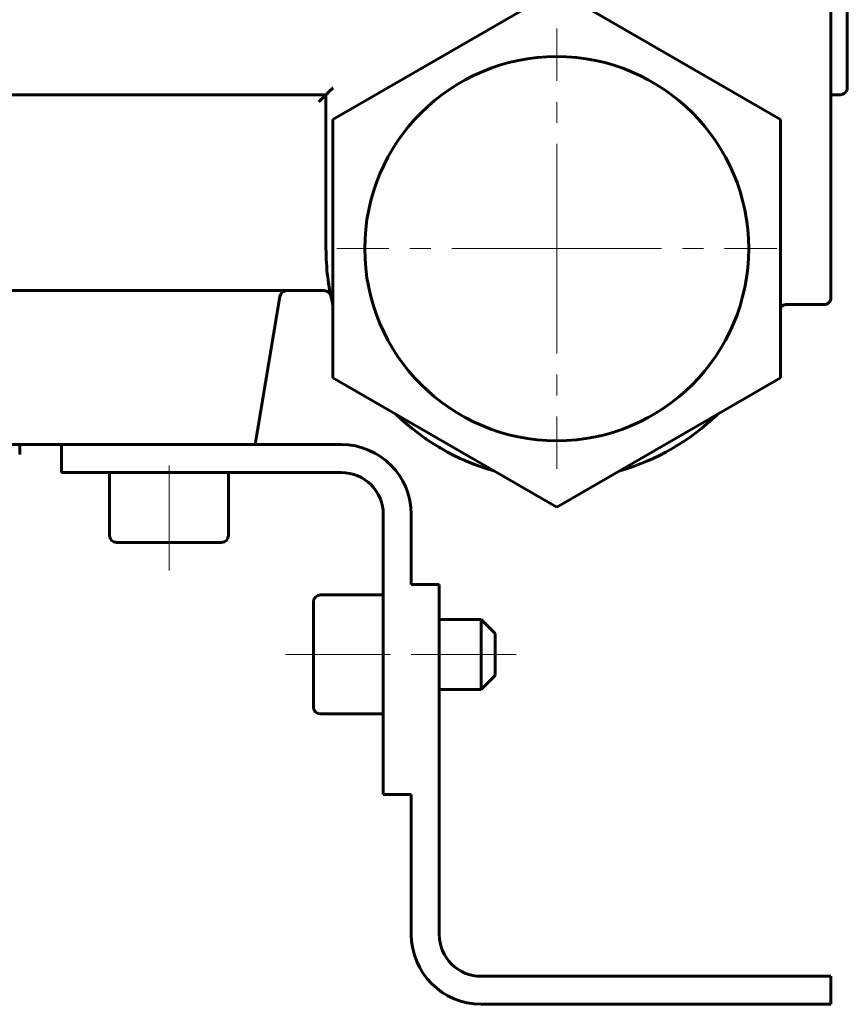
# Model space of a CAD drawing. Header units: millimetres. Extents: x -66 to 66, y -58 to 60.
# Tile 2 of 4: x 6 to 66, y -58 to 12. Entities that reach past the tile are written whole.
import ezdxf

# ---------------------------------------------------------------- set-up
doc = ezdxf.new("R2010")
doc.units = ezdxf.units.MM
doc.linetypes.add('K5LT_AXLED', pattern=[12, 7.5, -1.5, 1.5, -1.5])
doc.linetypes.add('K5LT_BASIC', pattern=[0])
doc.layers.add('Системный слой (1)', color=7, linetype='Continuous', true_color=0x6c6c6c)

# ---------------------------------------------------------------- blocks, each defined once
blk = doc.blocks.new('U0')
at = {"layer": 'Системный слой (1)', "color": 143, "linetype": 'K5LT_BASIC', "lineweight": 60, "true_color": 0x33acca}
for p, q in [((38.924, -19.914), (38.251, -19.64)), ((39.609, -20.158), (38.924, -19.914)), ((40.304, -20.372), (39.609, -20.158))]:
    blk.add_line(p, q, dxfattribs=at)
blk = doc.blocks.new('U1')
at = {"layer": 'Системный слой (1)', "color": 143, "linetype": 'K5LT_BASIC', "lineweight": 60, "true_color": 0x33acca}
for p, q in [((28.654, -7.841), (28.645, -7.798)), ((28.661, -7.872), (28.654, -7.841)), ((28.664, -7.89), (28.661, -7.872))]:
    blk.add_line(p, q, dxfattribs=at)
blk = doc.blocks.new('U2')
at = {"layer": 'Системный слой (1)', "color": 143, "linetype": 'K5LT_BASIC', "lineweight": 60, "true_color": 0x33acca}
for p, q in [((36.389, -18.688), (36.436, -18.716)), ((36.436, -18.716), (36.484, -18.744)), ((36.484, -18.744), (36.531, -18.771))]:
    blk.add_line(p, q, dxfattribs=at)
blk = doc.blocks.new('U4')
at = {"layer": 'Системный слой (1)', "color": 143, "linetype": 'K5LT_BASIC', "lineweight": 60, "true_color": 0x33acca}
for p, q in [((35.398, -18.051), (35.474, -18.103)), ((35.474, -18.103), (35.55, -18.155)), ((35.55, -18.155), (35.626, -18.206))]:
    blk.add_line(p, q, dxfattribs=at)
blk = doc.blocks.new('U5')
at = {"layer": 'Системный слой (1)', "color": 143, "linetype": 'K5LT_BASIC', "lineweight": 60, "true_color": 0x33acca}
for p, q in [((28.5, -6.983), (28.521, -7.113)), ((28.521, -7.113), (28.543, -7.243)), ((28.543, -7.243), (28.565, -7.373))]:
    blk.add_line(p, q, dxfattribs=at)
blk = doc.blocks.new('U7')
at = {"layer": 'Системный слой (1)', "color": 143, "linetype": 'K5LT_BASIC', "lineweight": 60, "true_color": 0x33acca}
for p, q in [((28.654, -7.841), (28.645, -7.797)), ((28.645, -7.797), (28.645, -7.797)), ((28.645, -7.797), (28.645, -7.797)), ((28.661, -7.872), (28.654, -7.841)), ((28.664, -7.89), (28.661, -7.872))]:
    blk.add_line(p, q, dxfattribs=at)
blk = doc.blocks.new('U8')
at = {"layer": 'Системный слой (1)', "color": 143, "linetype": 'K5LT_BASIC', "lineweight": 60, "true_color": 0x33acca}
for p, q in [((60.813, -8.692), (60.844, -8.655)), ((60.844, -8.655), (60.878, -8.623)), ((60.878, -8.623), (60.913, -8.595))]:
    blk.add_line(p, q, dxfattribs=at)
blk = doc.blocks.new('U9')
at = {"layer": 'Системный слой (1)', "color": 143, "linetype": 'K5LT_BASIC', "lineweight": 60, "true_color": 0x33acca}
for start, end in [(180, 194.141522), (225.858743, 254.144585), (285.857074, 314.142183)]:
    blk.add_arc((44.8125, -4.5), 16.5, start, end, dxfattribs=at)
blk = doc.blocks.new('U13')
at = {"layer": 'Системный слой (1)', "color": 143, "linetype": 'K5LT_BASIC', "lineweight": 60, "true_color": 0x33acca}
for p, q in [((39.4125, -31), (39.4125, -33.5)), ((39.4125, -33.5), (39.4125, -36))]:
    blk.add_line(p, q, dxfattribs=at)
blk = doc.blocks.new('U14')
at = {"layer": 'Системный слой (1)', "color": 143, "linetype": 'K5LT_BASIC', "lineweight": 60, "true_color": 0x33acca}
for p, q in [((40.4125, -32), (40.4125, -33.5)), ((40.4125, -33.5), (40.4125, -35))]:
    blk.add_line(p, q, dxfattribs=at)
blk = doc.blocks.new('U30')
at = {"layer": 'Системный слой (1)', "color": 30, "linetype": 'K5LT_AXLED', "lineweight": 18, "true_color": 0xff8000}
for q in [(44.813, 11.225), (29.087, -4.5), (60.538, -4.5), (44.813, -20.225)]:
    blk.add_line((44.813, -4.5), q, dxfattribs=at)

msp = doc.modelspace()

# ---------------------------------------------------------------- linework, layer by layer
at = {"layer": 'Системный слой (1)', "color": 143, "linetype": 'K5LT_BASIC', "lineweight": 60, "true_color": 0x33acca}
for p, q in [((44.812, 13.975), (28.812, 4.738)), ((60.813, 4.738), (44.812, 13.975)), ((64.412, 12.5), (64.412, -8)), ((65.588, 12.5), (65.588, 7)), ((5.06, 6.5), (28.313, 6.5)), ((28.312, 6.5), (28.312, -4.5)), ((64.412, 6.5), (65.087, 6.5)), ((64.412, 6.5), (65.087, 6.5)), ((65.087, 6.5), (64.412, 6.5)), ((64.412, 6.5), (64.412, -8)), ((28.812, 4.738), (28.812, -13.738)), ((60.813, -13.738), (60.813, 4.738)), ((28.496, -6.957), (28.5, -6.983)), ((4.857, -7.5), (28.177, -7.5)), ((23.249, -18.5), (25.02, -7.917)), ((60.913, -8.595), (60.913, -8.595)), ((61.206, -8.5), (63.913, -8.5)), ((63.913, -8.5), (61.206, -8.5)), ((61.206, -8.5), (63.913, -8.5)), ((28.812, -13.738), (44.812, -22.975)), ((44.812, -22.975), (60.813, -13.738)), ((35.629, -18.208), (35.627, -18.207)), ((-2.987, -18.5), (9.413, -18.5)), ((6.413, -18.5), (6.413, -19.2)), ((9.413, -18.5), (9.413, -20.5)), ((29.413, -18.5), (9.413, -18.5)), ((36.389, -18.688), (36.387, -18.687)), ((36.389, -18.688), (36.39, -18.688)), ((9.413, -20.5), (29.413, -20.5)), ((12.84, -25), (12.84, -20.5)), ((21.34, -25), (21.34, -20.5)), ((32.413, -23.5), (32.413, -43.5)), ((34.413, -28.5), (34.413, -23.5)), ((13.34, -25.5), (20.84, -25.5)), ((36.413, -28.5), (34.413, -28.5)), ((36.413, -53.5), (36.413, -28.5)), ((27.913, -29.25), (32.413, -29.25)), ((27.413, -29.75), (27.413, -37.25)), ((36.413, -31), (39.413, -31)), ((39.413, -31), (40.413, -32)), ((39.413, -36), (40.413, -35)), ((36.413, -36), (39.413, -36)), ((27.913, -37.75), (32.413, -37.75)), ((32.413, -43.5), (34.413, -43.5)), ((34.413, -43.5), (34.413, -53.5)), ((64.412, -56.5), (39.413, -56.5)), ((64.412, -58.5), (64.412, -56.5)), ((39.413, -58.5), (64.412, -58.5))]:
    msp.add_line(p, q, dxfattribs=at)
at = {"layer": 'Системный слой (1)', "color": 30, "linetype": 'K5LT_AXLED', "lineweight": 18, "true_color": 0xff8000}
for p, q in [((17.09, -27.5), (17.09, -18.5)), ((25.412, -33.5), (34.413, -33.5)), ((34.413, -33.5), (42.413, -33.5))]:
    msp.add_line(p, q, dxfattribs=at)
at = {"layer": 'Системный слой (1)', "color": 143, "linetype": 'K5LT_BASIC', "lineweight": 60, "true_color": 0x33acca}
msp.add_circle((44.812, -4.5), 13.725, dxfattribs=at)
for centre, radius, start, end in [((65.087, 7), 0.5, 269.99999, 0), ((44.812, -4.5), 16.5, 188.56481, 188.65417), ((25.513, -8), 0.5, 90, 170.50398), ((25.513, -8), 0.5, 90.03995, 170.50398), ((28.177, -8), 0.5, 12.24152, 90), ((44.812, -4.5), 16.5, 191.5258, 191.52908), ((63.913, -8), 0.5, 269.99258, 0), ((61.206, -9), 0.5, 90, 141.94493), ((29.413, -23.5), 5, 0, 90), ((29.413, -23.5), 3, 0, 90), ((13.34, -25), 0.5, 180, 270), ((13.34, -25), 0.5, 180, 270), ((20.84, -25), 0.5, 270, 0), ((27.913, -29.75), 0.5, 90, 180), ((27.913, -37.25), 0.5, 180, 270), ((39.413, -53.5), 5, 180, 270), ((39.413, -53.5), 3, 180, 270)]:
    msp.add_arc(centre, radius, start, end, dxfattribs=at)
for points, knots in [([(27.803, 6), (27.851, 6.048), (27.928, 6.125), (28.028, 6.224), (28.096, 6.291), (28.15, 6.344), (28.194, 6.388), (28.25, 6.442), (28.291, 6.481), (28.309, 6.498), (28.312, 6.5), (28.312, 6.5)], [0, 0, 0, 0, 2.561067, 4.093586, 5.469951, 6.457388, 7.37379, 8.381471, 10.526719, 11.244193, 12, 12, 12, 12]), ([(28.822, 7), (28.774, 6.952), (28.697, 6.875), (28.597, 6.776), (28.529, 6.709), (28.475, 6.656), (28.431, 6.612), (28.375, 6.558), (28.334, 6.519), (28.316, 6.502), (28.313, 6.5), (28.313, 6.5)], [0, 0, 0, 0, 2.565328, 4.098623, 5.474331, 6.460663, 7.375625, 8.382105, 10.52674, 11.244212, 12, 12, 12, 12]), ([(60.926, -8.586), (60.935, -8.58), (60.943, -8.574), (60.961, -8.564), (60.97, -8.559), (60.983, -8.552), (60.988, -8.55), (60.997, -8.546), (61.001, -8.544), (61.008, -8.541), (61.011, -8.54), (61.015, -8.538), (61.016, -8.538), (61.018, -8.537), (61.019, -8.536), (61.021, -8.535), (61.022, -8.535), (61.023, -8.535), (61.023, -8.535), (61.027, -8.533), (61.032, -8.532), (61.041, -8.528), (61.046, -8.526), (61.054, -8.524), (61.056, -8.523), (61.06, -8.522), (61.061, -8.522), (61.063, -8.521), (61.065, -8.52), (61.067, -8.52), (61.068, -8.519), (61.07, -8.519), (61.071, -8.519), (61.073, -8.518), (61.074, -8.518), (61.075, -8.517), (61.076, -8.517), (61.078, -8.517), (61.078, -8.517), (61.08, -8.516), (61.081, -8.516), (61.083, -8.516), (61.083, -8.515), (61.085, -8.515), (61.086, -8.515), (61.088, -8.514), (61.089, -8.514), (61.092, -8.513), (61.093, -8.513), (61.095, -8.513), (61.096, -8.512), (61.101, -8.511), (61.104, -8.511), (61.109, -8.509), (61.112, -8.509), (61.118, -8.508), (61.121, -8.507), (61.134, -8.505), (61.143, -8.504), (61.164, -8.502), (61.175, -8.501), (61.193, -8.5), (61.2, -8.5), (61.206, -8.5)], [0, 0, 0, 0, 1.576515, 1.576515, 3.153031, 3.153031, 4.061526, 4.061526, 4.759065, 4.759065, 5.263741, 5.263741, 5.430655, 5.430655, 5.700865, 5.700865, 5.768417, 5.768417, 5.83597, 5.83597, 6.57564, 6.57564, 7.51354, 7.51354, 7.936727, 7.936727, 8.159388, 8.159388, 8.38205, 8.38205, 8.604711, 8.604711, 8.75585, 8.75585, 8.906989, 8.906989, 9.043654, 9.043654, 9.180318, 9.180318, 9.329731, 9.329731, 9.479143, 9.479143, 9.628556, 9.628556, 9.848107, 9.848107, 10.067658, 10.067658, 10.28721, 10.28721, 10.825527, 10.825527, 11.363845, 11.363845, 11.902163, 11.902163, 13.637009, 13.637009, 15.761751, 15.761751, 17, 17, 17, 17]), ([(61.206, -8.5), (61.205, -8.5), (61.204, -8.5), (61.199, -8.5), (61.196, -8.5), (61.19, -8.5), (61.187, -8.5), (61.181, -8.501), (61.178, -8.501), (61.173, -8.501), (61.17, -8.501), (61.166, -8.502), (61.163, -8.502), (61.159, -8.502), (61.156, -8.503), (61.149, -8.503), (61.143, -8.504), (61.131, -8.506), (61.126, -8.507), (61.118, -8.508), (61.117, -8.508), (61.114, -8.509), (61.112, -8.509), (61.109, -8.51), (61.108, -8.51), (61.106, -8.51), (61.105, -8.51), (61.104, -8.511), (61.103, -8.511), (61.102, -8.511), (61.101, -8.511), (61.1, -8.511), (61.1, -8.512), (61.099, -8.512), (61.098, -8.512), (61.097, -8.512), (61.097, -8.512), (61.096, -8.513), (61.095, -8.513), (61.094, -8.513), (61.093, -8.513), (61.092, -8.513), (61.091, -8.514), (61.09, -8.514), (61.089, -8.514), (61.087, -8.515), (61.085, -8.515), (61.083, -8.516), (61.081, -8.516), (61.077, -8.517), (61.074, -8.518), (61.067, -8.52), (61.063, -8.521), (61.054, -8.524), (61.05, -8.525), (61.044, -8.527), (61.042, -8.528), (61.037, -8.53), (61.034, -8.531), (61.023, -8.535), (61.017, -8.537), (61.001, -8.544), (60.992, -8.548), (60.98, -8.554), (60.976, -8.556), (60.973, -8.558)], [0, 0, 0, 0, 0.212155, 0.212155, 0.816067, 0.816067, 1.365078, 1.365078, 1.864179, 1.864179, 2.317907, 2.317907, 2.730387, 2.730387, 3.142867, 3.142867, 4.152889, 4.152889, 5.16291, 5.16291, 5.430258, 5.430258, 5.697607, 5.697607, 5.964955, 5.964955, 6.07982, 6.07982, 6.194686, 6.194686, 6.282832, 6.282832, 6.370978, 6.370978, 6.459124, 6.459124, 6.550545, 6.550545, 6.641967, 6.641967, 6.7688, 6.7688, 6.895633, 6.895633, 7.022466, 7.022466, 7.258942, 7.258942, 7.495419, 7.495419, 7.975278, 7.975278, 8.719558, 8.719558, 9.463839, 9.463839, 9.757956, 9.757956, 10.346189, 10.346189, 11.522655, 11.522655, 13.0154, 13.0154, 13.651936, 13.651936, 13.651936, 13.651936])]:
    msp.add_open_spline(points, degree=3, knots=knots, dxfattribs=at)

# ---------------------------------------------------------------- block references
at = {"layer": 'Системный слой (1)'}
for name in ['U30', 'U9', 'U5', 'U7', 'U1', 'U8', 'U4', 'U2', 'U0', 'U13', 'U14']:
    msp.add_blockref(name, (0, 0), dxfattribs=at)

doc.saveas('drawing.dxf')
